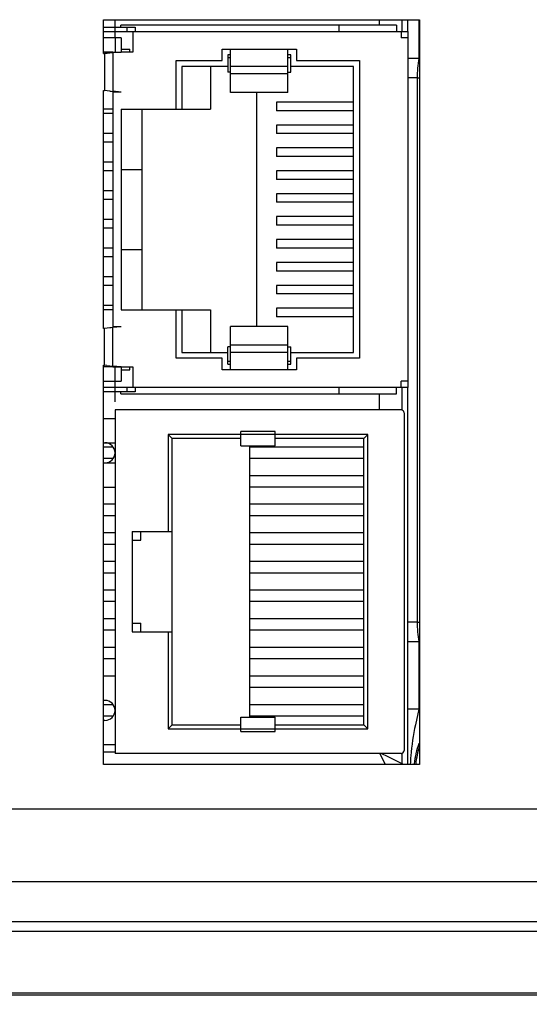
# Model space of a CAD drawing. Header units: inches. Extents: x 0 to 34, y 0 to 22.
# Tile 102 of 133: x 13.5 to 14.4, y 16.3 to 18. Entities that reach past the tile are written whole.
import ezdxf

# ---------------------------------------------------------------- set-up
doc = ezdxf.new("R2010")
doc.units = ezdxf.units.IN
doc.header["$LTSCALE"] = 1.87
doc.header["$MEASUREMENT"] = 0
doc.layers.get('0').update_dxf_attribs({"linetype": 'CONTINUOUS'})
for name, color, linetype in [('02___PRT_ALL_AXES', 7, 'CONTINUOUS'), ('3_ALL_AXES', 7, 'CONTINUOUS'), ('5_ALL_CURVES', 7, 'CONTINUOUS'), ('DIMENSIONS', 7, 'CONTINUOUS')]:
    doc.layers.add(name, color=color, linetype=linetype)
doc.styles.get("Standard").update_dxf_attribs({"font": 'txt', "width": 0.8})
doc.dimstyles.new('DIMSTYLE_1', dxfattribs={"dimtxt": 0.125, "dimasz": 0.18, "dimexe": 0.125, "dimexo": 0.0625, "dimgap": 0.0625, "dimtad": 0, "dimtih": 1, "dimtoh": 1, "dimzin": 4, "dimdsep": 46, "dimtxsty": 'STANDARD', "dimblk": '_FILLED', "dimblk1": '_FILLED', "dimblk2": '_FILLED', "dimcen": 0.09, "dimadec": 0, "dimazin": 0, "dimtp": 0.001, "dimtm": 0.001, "dimtfac": 1, "dimtofl": 0, "dimtmove": 0, "dimatfit": 3, "dimldrblk": '_FILLED', "dimfxl": 1, "dimtolj": 1, "dimtzin": 4, "dimarcsym": 0})
doc.dimstyles.new('DIMSTYLE_2', dxfattribs={"dimtxt": 0.125, "dimasz": 0.18, "dimexe": 0.125, "dimexo": 0.0625, "dimgap": 0.0625, "dimtad": 0, "dimtih": 1, "dimtoh": 1, "dimzin": 4, "dimdsep": 46, "dimtxsty": 'STANDARD', "dimblk": '_FILLED', "dimblk1": '_FILLED', "dimblk2": '_FILLED', "dimcen": 0.09, "dimadec": 0, "dimazin": 0, "dimtp": 0.01, "dimtm": 0.01, "dimtfac": 1, "dimtofl": 0, "dimtmove": 0, "dimatfit": 3, "dimldrblk": '_FILLED', "dimfxl": 1, "dimtolj": 1, "dimtzin": 4, "dimarcsym": 0})

# ---------------------------------------------------------------- blocks, each defined once
blk = doc.blocks.new('_FILLED')
at = {"color": 0, "linetype": 'ByBlock'}
blk.add_solid([(0, 0), (-1, 0.17361), (-1, -0.17361)], dxfattribs=at)
blk = doc.blocks.new('*D1')
at = {"layer": 'DIMENSIONS', "color": 2, "linetype": 'Continuous', "transparency": 16777216}
for p, q in [((11.4587, 16.4051), (11.4587, 15.4033)), ((15.4235, 16.2705), (15.4235, 15.4033)), ((11.4587, 15.5283), (12.7661, 15.5283)), ((15.4235, 15.5283), (14.1161, 15.5283))]:
    blk.add_line(p, q, dxfattribs=at)
at = {"layer": 'DIMENSIONS', "color": 2, "linetype": 'Continuous', "transparency": 16777216, "xscale": 0.18, "yscale": 0.18, "zscale": 0.18, "rotation": 180}
blk.add_blockref('_FILLED', (11.4587, 15.5283), dxfattribs=at)
at = {"layer": 'DIMENSIONS', "color": 2, "linetype": 'Continuous', "transparency": 16777216, "xscale": 0.18, "yscale": 0.18, "zscale": 0.18}
blk.add_blockref('_FILLED', (15.4235, 15.5283), dxfattribs=at)
at = {"layer": 'DIMENSIONS', "color": 2, "linetype": 'Continuous', "transparency": 16777216, "insert": (13.4411, 15.5908), "char_height": 0.125, "width": 1.225, "attachment_point": 2, "line_spacing_factor": 0.9}
blk.add_mtext('3.96{\\Ftxt.shx;\\W1.000000;\\H0.125000; }[100.7]', dxfattribs=at)
blk = doc.blocks.new('*D2')
at = {"layer": 'DIMENSIONS', "color": 2, "linetype": 'Continuous', "transparency": 16777216}
for p, q in [((10.6467, 17.1659), (10.5292, 17.1659)), ((10.6467, 16.6152), (10.6467, 17.1659)), ((15.361, 16.6152), (10.5217, 16.6152)), ((12.4618, 16.2784), (10.5217, 16.2784)), ((10.6467, 16.2784), (10.6467, 15.9184))]:
    blk.add_line(p, q, dxfattribs=at)
at = {"layer": 'DIMENSIONS', "color": 2, "linetype": 'Continuous', "transparency": 16777216, "xscale": 0.18, "yscale": 0.18, "zscale": 0.18}
for p, rotation in [((10.6467, 16.6152), 270), ((10.6467, 16.2784), 90)]:
    blk.add_blockref('_FILLED', p, dxfattribs=dict(at, rotation=rotation))
at = {"layer": 'DIMENSIONS', "color": 2, "linetype": 'Continuous', "transparency": 16777216, "insert": (10.4667, 17.2284), "char_height": 0.125, "width": 0.925, "attachment_point": 3, "line_spacing_factor": 0.9}
blk.add_mtext('.34{\\Ftxt.shx;\\W1.000000;\\H0.125000; }[8.6]', dxfattribs=at)
blk = doc.blocks.new('*D3')
at = {"layer": 'DIMENSIONS', "color": 2, "linetype": 'Continuous', "transparency": 16777216}
for p, q in [((11.4587, 16.4051), (11.4587, 14.6533)), ((15.6095, 16.3338), (15.6095, 14.6533)), ((11.4587, 14.7783), (12.8591, 14.7783)), ((15.6095, 14.7783), (14.2091, 14.7783))]:
    blk.add_line(p, q, dxfattribs=at)
at = {"layer": 'DIMENSIONS', "color": 2, "linetype": 'Continuous', "transparency": 16777216, "xscale": 0.18, "yscale": 0.18, "zscale": 0.18, "rotation": 180}
blk.add_blockref('_FILLED', (11.4587, 14.7783), dxfattribs=at)
at = {"layer": 'DIMENSIONS', "color": 2, "linetype": 'Continuous', "transparency": 16777216, "xscale": 0.18, "yscale": 0.18, "zscale": 0.18}
blk.add_blockref('_FILLED', (15.6095, 14.7783), dxfattribs=at)
at = {"layer": 'DIMENSIONS', "color": 2, "linetype": 'Continuous', "transparency": 16777216, "insert": (13.5341, 14.8408), "char_height": 0.125, "width": 1.225, "attachment_point": 2, "line_spacing_factor": 0.9}
blk.add_mtext('4.15{\\Ftxt.shx;\\W1.000000;\\H0.125000; }[105.4]', dxfattribs=at)

msp = doc.modelspace()

# ---------------------------------------------------------------- linework, layer by layer
at = {"color": 3, "linetype": 'Continuous'}
for p, q in [((13.639, 17.9347), (13.639, 17.994)), ((13.639, 17.994), (14.191, 17.994)), ((14.191, 17.994), (14.191, 16.693)), ((13.639, 17.4547), (13.639, 17.8703)), ((13.639, 16.693), (13.639, 17.3903)), ((14.191, 16.693), (13.639, 16.693))]:
    msp.add_line(p, q, dxfattribs=at)
at = {"color": 7, "linetype": 'Continuous'}
for p, q in [((14.1205, 17.994), (14.1205, 17.9845)), ((14.1599, 17.994), (14.1599, 17.9735)), ((14.1699, 17.994), (14.1699, 17.9735)), ((14.1896, 17.994), (14.1896, 17.9265)), ((13.639, 17.981), (13.6921, 17.981)), ((13.639, 17.9735), (14.1709, 17.9735)), ((13.6589, 17.9625), (13.6589, 17.9735)), ((13.6689, 17.981), (13.6689, 17.9845)), ((14.1509, 17.9845), (13.6689, 17.9845)), ((13.6799, 17.9735), (13.6799, 17.981)), ((13.6899, 17.9735), (13.6899, 17.9375)), ((13.6921, 17.981), (13.6939, 17.981)), ((13.6939, 17.981), (13.6939, 17.9735)), ((14.0504, 17.9735), (14.0504, 17.9845)), ((14.1509, 17.9845), (14.1509, 17.9735)), ((14.1589, 17.9735), (14.1589, 17.9625)), ((14.1709, 17.3515), (14.1709, 17.9735)), ((13.6699, 17.9625), (13.639, 17.9625)), ((13.6699, 17.9625), (13.6699, 17.9375)), ((14.1709, 17.9625), (14.1589, 17.9625)), ((13.6699, 17.9425), (13.6849, 17.9425)), ((13.6849, 17.9375), (13.6849, 17.9425)), ((13.8459, 17.9225), (13.8459, 17.9425)), ((13.8459, 17.9425), (13.9759, 17.9425)), ((13.8609, 17.867), (13.8609, 17.9425)), ((13.9609, 17.867), (13.9609, 17.9425)), ((13.9759, 17.9425), (13.9759, 17.9225)), ((13.6549, 17.9375), (13.639, 17.9375)), ((13.6449, 17.9352), (13.6408, 17.9347)), ((13.6408, 17.9347), (13.6408, 17.8703)), ((13.6699, 17.9375), (13.6549, 17.9361)), ((13.6549, 17.9361), (13.6549, 17.8689)), ((13.6899, 17.9375), (13.6699, 17.9375)), ((13.7659, 17.8375), (13.7659, 17.9225)), ((13.7659, 17.9225), (13.8459, 17.9225)), ((13.8559, 17.9325), (13.8559, 17.9025)), ((13.8609, 17.9325), (13.8559, 17.9325)), ((13.8609, 17.9275), (13.8559, 17.9275)), ((13.9659, 17.9325), (13.9609, 17.9325)), ((13.9659, 17.9275), (13.9609, 17.9275)), ((13.9659, 17.9025), (13.9659, 17.9325)), ((13.9759, 17.9225), (14.0859, 17.9225)), ((14.0859, 17.9225), (14.0859, 17.4025)), ((14.1896, 17.9265), (14.1709, 17.9265)), ((13.7759, 17.9125), (13.7759, 17.8375)), ((13.8559, 17.9125), (13.7759, 17.9125)), ((13.8259, 17.9125), (13.8259, 17.8375)), ((13.9609, 17.9125), (13.8609, 17.9125)), ((14.0759, 17.9125), (13.9659, 17.9125)), ((14.0759, 17.4125), (14.0759, 17.9125)), ((13.8609, 17.9025), (13.8559, 17.9025)), ((13.9609, 17.8995), (13.8609, 17.8995)), ((13.9609, 17.9025), (13.9659, 17.9025)), ((14.1869, 17.8922), (14.1709, 17.8922)), ((14.1869, 17.8922), (14.1869, 16.9418)), ((14.1869, 17.8922), (14.191, 17.8922)), ((13.6497, 17.8693), (13.6408, 17.8703)), ((13.6699, 17.8675), (13.6549, 17.8689)), ((13.6549, 17.8675), (13.6549, 17.4575)), ((13.6699, 17.8675), (13.6549, 17.8675)), ((13.9609, 17.867), (13.8609, 17.867)), ((13.9059, 17.867), (13.9059, 17.458)), ((13.6549, 17.8375), (13.639, 17.8375)), ((13.6699, 17.8375), (13.6699, 17.4875)), ((13.6699, 17.8375), (13.8259, 17.8375)), ((13.7059, 17.8375), (13.7059, 17.4875)), ((13.9409, 17.85), (13.9409, 17.835)), ((14.0759, 17.85), (13.9409, 17.85)), ((13.6549, 17.83), (13.639, 17.83)), ((14.0759, 17.835), (13.9409, 17.835)), ((13.9409, 17.81), (13.9409, 17.795)), ((14.0759, 17.81), (13.9409, 17.81)), ((13.6549, 17.795), (13.639, 17.795)), ((14.0759, 17.795), (13.9409, 17.795)), ((13.6549, 17.78), (13.639, 17.78)), ((13.9409, 17.77), (13.9409, 17.755)), ((14.0759, 17.77), (13.9409, 17.77)), ((14.0759, 17.755), (13.9409, 17.755)), ((13.6549, 17.745), (13.639, 17.745)), ((13.6699, 17.7325), (13.7059, 17.7325)), ((13.6549, 17.73), (13.639, 17.73)), ((13.9409, 17.73), (13.9409, 17.715)), ((14.0759, 17.73), (13.9409, 17.73)), ((14.0759, 17.715), (13.9409, 17.715)), ((13.6549, 17.695), (13.639, 17.695)), ((13.9409, 17.69), (13.9409, 17.675)), ((14.0759, 17.69), (13.9409, 17.69)), ((13.6549, 17.68), (13.639, 17.68)), ((14.0759, 17.675), (13.9409, 17.675)), ((13.9409, 17.65), (13.9409, 17.635)), ((14.0759, 17.65), (13.9409, 17.65)), ((13.6549, 17.645), (13.639, 17.645)), ((13.6549, 17.63), (13.639, 17.63)), ((14.0759, 17.635), (13.9409, 17.635)), ((13.6549, 17.595), (13.639, 17.595)), ((13.9409, 17.61), (13.9409, 17.595)), ((14.0759, 17.61), (13.9409, 17.61)), ((14.0759, 17.595), (13.9409, 17.595)), ((13.6549, 17.58), (13.639, 17.58)), ((13.6699, 17.5925), (13.7059, 17.5925)), ((13.9409, 17.57), (13.9409, 17.555)), ((14.0759, 17.57), (13.9409, 17.57)), ((13.6549, 17.545), (13.639, 17.545)), ((14.0759, 17.555), (13.9409, 17.555)), ((13.6549, 17.53), (13.639, 17.53)), ((13.9409, 17.53), (13.9409, 17.515)), ((14.0759, 17.53), (13.9409, 17.53)), ((14.0759, 17.515), (13.9409, 17.515)), ((13.6549, 17.495), (13.639, 17.495)), ((13.6549, 17.4875), (13.639, 17.4875)), ((13.6699, 17.4875), (13.8259, 17.4875)), ((13.7659, 17.4025), (13.7659, 17.4875)), ((13.7759, 17.4875), (13.7759, 17.4125)), ((13.8259, 17.4875), (13.8259, 17.4125)), ((13.9409, 17.49), (13.9409, 17.475)), ((14.0759, 17.49), (13.9409, 17.49)), ((14.0759, 17.475), (13.9409, 17.475)), ((13.6699, 17.4575), (13.6549, 17.4575)), ((13.6699, 17.4575), (13.6549, 17.4561)), ((13.8609, 17.3825), (13.8609, 17.458)), ((13.9609, 17.458), (13.8609, 17.458)), ((13.9609, 17.3825), (13.9609, 17.458)), ((13.6497, 17.4557), (13.6408, 17.4547)), ((13.6408, 17.3903), (13.6408, 17.4547)), ((13.6549, 17.3889), (13.6549, 17.4561)), ((13.9609, 17.4255), (13.8609, 17.4255)), ((13.7759, 17.4125), (13.8559, 17.4125)), ((13.8559, 17.3925), (13.8559, 17.4225)), ((13.8609, 17.4225), (13.8559, 17.4225)), ((13.9609, 17.4125), (13.8609, 17.4125)), ((13.9609, 17.4225), (13.9659, 17.4225)), ((13.9659, 17.3925), (13.9659, 17.4225)), ((13.9659, 17.4125), (14.0759, 17.4125)), ((13.6449, 17.3898), (13.6408, 17.3903)), ((13.6699, 17.3875), (13.6549, 17.3889)), ((13.8459, 17.4025), (13.7659, 17.4025)), ((13.8459, 17.3825), (13.8459, 17.4025)), ((13.8559, 17.3975), (13.8609, 17.3975)), ((13.8559, 17.3925), (13.8609, 17.3925)), ((13.9609, 17.3975), (13.9659, 17.3975)), ((13.9609, 17.3925), (13.9659, 17.3925)), ((13.9759, 17.4025), (13.9759, 17.3825)), ((14.0859, 17.4025), (13.9759, 17.4025)), ((13.6549, 17.3875), (13.639, 17.3875)), ((13.6699, 17.3875), (13.6699, 17.3625)), ((13.6699, 17.3875), (13.6899, 17.3875)), ((13.6699, 17.3825), (13.6849, 17.3825)), ((13.6849, 17.3825), (13.6849, 17.3875)), ((13.6899, 17.3875), (13.6899, 17.3515)), ((13.9759, 17.3825), (13.8459, 17.3825)), ((13.639, 17.3625), (13.6699, 17.3625)), ((13.6589, 17.3515), (13.6589, 17.3625)), ((14.1589, 17.3515), (14.1589, 17.3625)), ((14.1709, 17.3625), (14.1589, 17.3625)), ((14.1709, 17.3515), (13.639, 17.3515)), ((13.6869, 17.344), (13.639, 17.344)), ((13.6689, 17.3405), (13.6689, 17.344)), ((13.6689, 17.3405), (14.1509, 17.3405)), ((13.6799, 17.344), (13.6799, 17.3515)), ((13.6939, 17.344), (13.6869, 17.344)), ((13.6939, 17.3515), (13.6939, 17.344)), ((14.0504, 17.3405), (14.0504, 17.3515)), ((14.1205, 17.3405), (14.1205, 17.3125)), ((14.1509, 17.3405), (14.1509, 17.3515)), ((14.1599, 17.3515), (14.1599, 17.3125)), ((14.1699, 17.3515), (14.1699, 16.9418)), ((13.6589, 17.3125), (13.6589, 16.7125)), ((14.1589, 17.3125), (13.6589, 17.3125)), ((14.1639, 17.3075), (14.1639, 16.7175)), ((13.7519, 17.2695), (13.7519, 17.1)), ((13.7519, 17.2695), (13.7589, 17.2625)), ((14.1009, 17.2695), (13.7519, 17.2695)), ((13.8789, 17.2495), (13.8789, 17.2745)), ((13.9389, 17.2745), (13.8789, 17.2745)), ((13.9389, 17.2495), (13.9389, 17.2745)), ((14.1009, 17.2695), (14.0939, 17.2625)), ((14.1009, 16.7555), (14.1009, 17.2695)), ((13.639, 17.255), (13.6589, 17.255)), ((13.7589, 16.7625), (13.7589, 17.2625)), ((13.8789, 17.2625), (13.7589, 17.2625)), ((14.0939, 17.2625), (13.9389, 17.2625)), ((14.0939, 16.7625), (14.0939, 17.2625)), ((13.6548, 17.2475), (13.639, 17.2475)), ((13.8789, 17.2495), (13.9389, 17.2495)), ((13.8939, 17.2495), (13.8939, 16.7755)), ((14.0939, 17.2475), (13.8939, 17.2475)), ((13.6548, 17.2275), (13.639, 17.2275)), ((13.639, 17.22), (13.6589, 17.22)), ((14.0939, 17.2275), (13.8939, 17.2275)), ((14.0939, 17.1975), (13.8939, 17.1975)), ((13.639, 17.1775), (13.6589, 17.1775)), ((14.0939, 17.1775), (13.8939, 17.1775)), ((13.6589, 17.1475), (13.639, 17.1475)), ((14.0939, 17.1475), (13.8939, 17.1475)), ((13.6589, 17.1275), (13.639, 17.1275)), ((14.0939, 17.1275), (13.8939, 17.1275)), ((13.6589, 17.0975), (13.639, 17.0975)), ((13.6889, 17.1), (13.6889, 16.925)), ((13.6889, 17.1), (13.7589, 17.1)), ((13.7039, 17.085), (13.7039, 17.1)), ((14.0939, 17.0975), (13.8939, 17.0975)), ((13.6889, 17.085), (13.7039, 17.085)), ((13.6589, 17.0775), (13.639, 17.0775)), ((14.0939, 17.0775), (13.8939, 17.0775)), ((13.6589, 17.0475), (13.639, 17.0475)), ((14.0939, 17.0475), (13.8939, 17.0475)), ((13.6589, 17.0275), (13.639, 17.0275)), ((14.0939, 17.0275), (13.8939, 17.0275)), ((13.6589, 16.9975), (13.639, 16.9975)), ((14.0939, 16.9975), (13.8939, 16.9975)), ((13.6589, 16.9775), (13.639, 16.9775)), ((14.0939, 16.9775), (13.8939, 16.9775)), ((13.6589, 16.9475), (13.639, 16.9475)), ((14.0939, 16.9475), (13.8939, 16.9475)), ((14.1869, 16.9418), (14.1699, 16.9418)), ((14.1699, 16.9418), (14.1699, 16.9075)), ((14.1869, 16.9418), (14.191, 16.9418)), ((13.6589, 16.9275), (13.639, 16.9275)), ((13.6889, 16.94), (13.7039, 16.94)), ((13.6889, 16.925), (13.7589, 16.925)), ((13.7039, 16.925), (13.7039, 16.94)), ((13.7519, 16.925), (13.7519, 16.7555)), ((14.0939, 16.9275), (13.8939, 16.9275)), ((14.1699, 16.9075), (14.1699, 16.7898)), ((14.1896, 16.9075), (14.1699, 16.9075)), ((14.1896, 16.9075), (14.1896, 16.7898)), ((13.6589, 16.8975), (13.639, 16.8975)), ((14.0939, 16.8975), (13.8939, 16.8975)), ((13.6589, 16.8775), (13.639, 16.8775)), ((14.0939, 16.8775), (13.8939, 16.8775)), ((14.0939, 16.8475), (13.8939, 16.8475)), ((14.0939, 16.8275), (13.8939, 16.8275)), ((13.6414, 16.805), (13.639, 16.805)), ((13.6553, 16.7975), (13.639, 16.7975)), ((14.0939, 16.7975), (13.8939, 16.7975)), ((14.1896, 16.7898), (14.1699, 16.7898)), ((14.1896, 16.7898), (14.1837, 16.7625)), ((13.6548, 16.7775), (13.639, 16.7775)), ((13.6414, 16.77), (13.639, 16.77)), ((13.8789, 16.7505), (13.8789, 16.7755)), ((13.8789, 16.7755), (13.9389, 16.7755)), ((14.0939, 16.7775), (13.8939, 16.7775)), ((13.9389, 16.7505), (13.9389, 16.7755)), ((13.7519, 16.7555), (13.7589, 16.7625)), ((13.7519, 16.7555), (14.1009, 16.7555)), ((13.7589, 16.7625), (13.8789, 16.7625)), ((13.9389, 16.7625), (14.0939, 16.7625)), ((14.1009, 16.7555), (14.0939, 16.7625)), ((13.8789, 16.7505), (13.9389, 16.7505)), ((14.1701, 16.7248), (14.1701, 16.7053)), ((13.6589, 16.7143), (13.639, 16.7143)), ((14.1589, 16.7125), (13.6589, 16.7125)), ((14.1214, 16.7125), (14.1312, 16.693)), ((14.1361, 16.7065), (14.1241, 16.7125)), ((14.1585, 16.6953), (14.1361, 16.7065)), ((14.1599, 16.7125), (14.1599, 16.6946)), ((14.1701, 16.7053), (14.1702, 16.6931)), ((14.1599, 16.6946), (14.1585, 16.6953)), ((14.1599, 16.6946), (14.1615, 16.693)), ((15.389, 16.4015), (12.559, 16.4015)), ((12.5547, 16.2909), (15.4157, 16.2909)), ((15.389, 16.2935), (12.559, 16.2935))]:
    msp.add_line(p, q, dxfattribs=at)
at = {"color": 40, "linetype": 'Continuous'}
for p, q in [((13.6549, 17.9375), (13.6699, 17.9375)), ((13.6549, 17.3875), (13.6699, 17.3875))]:
    msp.add_line(p, q, dxfattribs=at)
at = {"color": 7, "linetype": 'Continuous'}
for centre, radius, start, end in [((13.7598, 17.004), 0.9383, 97.2903, 97.4146), ((13.6956, 17.4429), 0.4949, 95.3114, 95.8747), ((13.8347, 15.9358), 2.0084, 95.1363, 95.2853), ((14.2597, 17.8926), 0.0779, 152.3502, 154.2356), ((13.7598, 18.8007), 0.938, 262.5841, 262.7084), ((13.8343, 19.8645), 2.0037, 264.7144, 264.8637), ((13.7598, 16.524), 0.9383, 97.2903, 97.4146), ((13.8347, 15.4558), 2.0084, 95.1363, 95.2853), ((13.7598, 18.3207), 0.938, 262.5841, 262.7084), ((13.6955, 17.8818), 0.4946, 264.1246, 264.6882), ((13.8343, 19.3845), 2.0037, 264.7144, 264.8637), ((14.1589, 17.3075), 0.005, 0, 90), ((13.6414, 17.2375), 0.0175, 270, 90), ((14.2599, 16.9416), 0.0782, 205.8043, 207.6835), ((13.6414, 16.7875), 0.0175, 270, 90), ((26.6111, 16.794), 12.4412, 180.01963, 180.31873), ((14.3338, 16.678), 0.1825, 141.5896, 142.2411), ((14.3338, 16.678), 0.1529, 160.2107, 173.9414), ((14.3338, 16.678), 0.1503, 161.8592, 173.8837), ((14.1589, 16.7175), 0.005, 270, 360), ((14.5468, 16.6774), 0.3723, 175.2976, 177.469), ((14.1408, 16.6946), 0.0191, 355.0713, 359.9666)]:
    msp.add_arc(centre, radius, start, end, dxfattribs=at)
for points in [[(14.1896, 17.9265), (14.188, 17.9151), (14.1869, 17.9037), (14.1869, 17.8922)], [(14.1869, 16.9418), (14.1869, 16.9303), (14.188, 16.9189), (14.1896, 16.9075)], [(14.1837, 16.7625), (14.1801, 16.7445), (14.1772, 16.7263), (14.1757, 16.708)]]:
    msp.add_open_spline(points, degree=3, dxfattribs=at)
at = {"layer": '02___PRT_ALL_AXES', "color": 3, "linetype": 'Continuous'}
for p, q in [((15.241, 16.488), (12.3403, 16.488)), ((15.2745, 16.418), (12.3403, 16.418))]:
    msp.add_line(p, q, dxfattribs=at)
at = {"layer": '3_ALL_AXES', "color": 7, "linetype": 'Continuous'}
for p, q in [((13.639, 17.2975), (13.6589, 17.2975)), ((13.6589, 16.8475), (13.639, 16.8475)), ((13.6589, 16.7275), (13.639, 16.7275))]:
    msp.add_line(p, q, dxfattribs=at)
at = {"layer": '5_ALL_CURVES', "color": 40, "linetype": 'Continuous'}
for p, q in [((13.6589, 17.9735), (13.6589, 17.994)), ((13.6589, 17.9625), (13.6589, 17.9365)), ((13.6589, 17.3625), (13.6589, 17.3885)), ((13.6589, 17.3265), (13.6589, 17.3515))]:
    msp.add_line(p, q, dxfattribs=at)

# ---------------------------------------------------------------- dimensions: what is measured, and where the dimension line sits
at = {"layer": 'DIMENSIONS', "color": 2, "linetype": 'Continuous'}
for base, p1, p2, angle, picture, middle in [((10.6467, 16.2784), (15.4235, 16.6152), (12.5243, 16.2784), 270, '*D2', (10.0042, 17.1659)), ((11.4587, 15.5283), (15.4235, 16.333), (11.4587, 16.4676), 180, '*D1', (13.4411, 15.5283))]:
    dim = msp.add_linear_dim(base=base, p1=p1, p2=p2, angle=angle, dimstyle='DIMSTYLE_1', dxfattribs=at)
    dim.commit()
    dim.dimension.update_dxf_attribs({"geometry": picture, "text_midpoint": middle, "dimtype": 160})
dim = msp.add_linear_dim(base=(15.6095, 14.7783), p1=(11.4587, 16.4676), p2=(15.6095, 16.3963), dimstyle='DIMSTYLE_2', dxfattribs=at)
dim.commit()
dim.dimension.update_dxf_attribs({"geometry": '*D3', "text_midpoint": (13.5341, 14.7783), "dimtype": 160})

doc.saveas('drawing.dxf')
